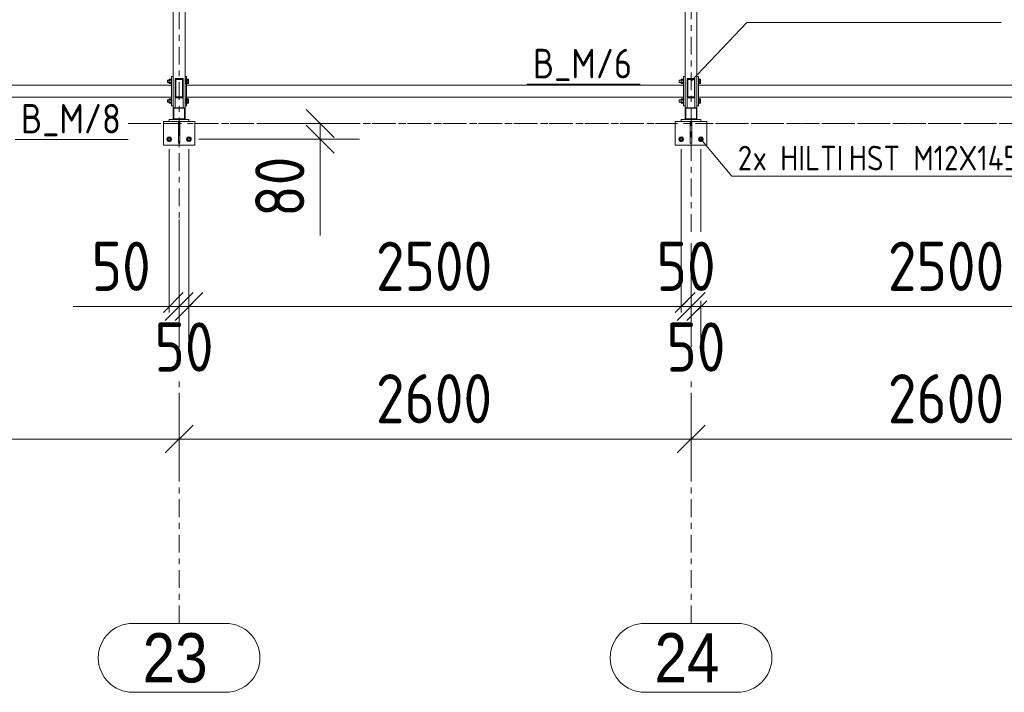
# Model space of a CAD drawing. Header units: millimetres. Extents: x 581 to 1768, y 561 to 1400.
# Tile 21 of 91: x 683 to 783, y 1218 to 1287. Entities that reach past the tile are written whole.
import ezdxf

# ---------------------------------------------------------------- set-up
doc = ezdxf.new("R2010")
doc.units = ezdxf.units.MM
doc.header["$LTSCALE"] = 0.6
for name, pattern in [('VERDECKT2', [1.5, 1, -0.5]), ('XKITLINE00', [0]), ('XKITLINE03', [6, 3, -1, 1, -1])]:
    doc.linetypes.add(name, pattern=pattern)
for name, color, linetype, lineweight in [('Bolt', 7, 'Continuous', 0), ('BoltMark', 3, 'Continuous', 0), ('Part', 2, 'Continuous', 0), ('PartMark', 3, 'Continuous', 0), ('S-GRID', 1, 'Continuous', 0), ('Z-DIMENSIONS', 1, 'Continuous', 0)]:
    doc.layers.add(name, color=color, linetype=linetype, lineweight=lineweight)
doc.styles.add('ARIAL', font='ARIAL.TTF')
doc.styles.add('ISOCPEUR', font='ISOCPEUR.TTF')

msp = doc.modelspace()

# ---------------------------------------------------------------- linework, layer by layer
at = {"layer": 'Bolt', "color": 3, "linetype": 'XKITLINE00', "lineweight": 0}
for p, q in [((697.61, 1280.65), (697.61, 1280.64)), ((697.61, 1280.65), (697.79, 1280.65)), ((697.61, 1280.64), (697.61, 1280.43)), ((697.61, 1280.41), (697.61, 1280.43)), ((697.61, 1280.41), (697.79, 1280.41)), ((697.65, 1280.65), (697.65, 1280.64)), ((697.65, 1280.65), (697.79, 1280.65)), ((697.65, 1280.64), (697.65, 1280.41)), ((697.65, 1280.41), (697.79, 1280.41)), ((697.79, 1280.75), (697.79, 1280.31)), ((697.79, 1280.75), (697.99, 1280.75)), ((697.79, 1280.75), (697.79, 1280.31)), ((697.79, 1280.75), (697.99, 1280.75)), ((697.79, 1280.64), (697.99, 1280.64)), ((697.79, 1280.64), (697.99, 1280.64)), ((697.79, 1280.42), (697.99, 1280.42)), ((697.79, 1280.42), (697.99, 1280.42)), ((697.79, 1280.31), (697.99, 1280.31)), ((697.79, 1280.31), (697.99, 1280.31)), ((697.99, 1280.77), (697.99, 1280.29)), ((697.99, 1280.77), (698.04, 1280.77)), ((697.99, 1280.77), (697.99, 1280.29)), ((697.99, 1280.77), (698.04, 1280.77)), ((697.99, 1280.29), (698.04, 1280.29)), ((697.99, 1280.29), (698.04, 1280.29)), ((699.4, 1280.77), (699.45, 1280.77)), ((699.4, 1280.29), (699.45, 1280.29)), ((699.45, 1280.77), (699.45, 1280.29)), ((699.45, 1280.74), (699.6, 1280.74)), ((699.45, 1280.64), (699.6, 1280.64)), ((699.45, 1280.43), (699.6, 1280.43)), ((699.45, 1280.32), (699.6, 1280.32)), ((699.56, 1280.77), (699.61, 1280.77)), ((699.56, 1280.29), (699.61, 1280.29)), ((699.6, 1280.74), (699.6, 1280.32)), ((699.61, 1280.77), (699.61, 1280.29)), ((699.61, 1280.74), (699.76, 1280.74)), ((699.61, 1280.64), (699.76, 1280.64)), ((699.61, 1280.43), (699.76, 1280.43)), ((699.61, 1280.32), (699.76, 1280.32)), ((699.76, 1280.32), (699.76, 1280.74)), ((749.61, 1280.65), (749.61, 1280.64)), ((749.61, 1280.65), (749.79, 1280.65)), ((749.61, 1280.64), (749.61, 1280.43)), ((749.61, 1280.41), (749.61, 1280.43)), ((749.61, 1280.41), (749.79, 1280.41)), ((749.79, 1280.75), (749.79, 1280.31)), ((749.79, 1280.75), (749.99, 1280.75)), ((749.79, 1280.64), (749.99, 1280.64)), ((749.79, 1280.42), (749.99, 1280.42)), ((749.79, 1280.31), (749.99, 1280.31)), ((749.99, 1280.77), (749.99, 1280.29)), ((749.99, 1280.77), (750.04, 1280.77)), ((749.99, 1280.29), (750.04, 1280.29)), ((751.56, 1280.77), (751.61, 1280.77)), ((751.56, 1280.29), (751.61, 1280.29)), ((751.61, 1280.77), (751.61, 1280.29)), ((751.61, 1280.74), (751.76, 1280.74)), ((751.61, 1280.64), (751.76, 1280.64)), ((751.61, 1280.43), (751.76, 1280.43)), ((751.61, 1280.32), (751.76, 1280.32)), ((751.76, 1280.32), (751.76, 1280.74)), ((697.61, 1278.65), (697.61, 1278.64)), ((697.61, 1278.65), (697.79, 1278.65)), ((697.61, 1278.64), (697.61, 1278.43)), ((697.61, 1278.41), (697.61, 1278.43)), ((697.61, 1278.41), (697.79, 1278.41)), ((697.65, 1278.65), (697.65, 1278.64)), ((697.65, 1278.65), (697.79, 1278.65)), ((697.65, 1278.64), (697.65, 1278.41)), ((697.65, 1278.41), (697.79, 1278.41)), ((697.79, 1278.75), (697.79, 1278.31)), ((697.79, 1278.75), (697.99, 1278.75)), ((697.79, 1278.75), (697.79, 1278.31)), ((697.79, 1278.75), (697.99, 1278.75)), ((697.79, 1278.64), (697.99, 1278.64)), ((697.79, 1278.64), (697.99, 1278.64)), ((697.79, 1278.42), (697.99, 1278.42)), ((697.79, 1278.42), (697.99, 1278.42)), ((697.79, 1278.31), (697.99, 1278.31)), ((697.79, 1278.31), (697.99, 1278.31)), ((697.99, 1278.77), (697.99, 1278.29)), ((697.99, 1278.77), (698.04, 1278.77)), ((697.99, 1278.77), (697.99, 1278.29)), ((697.99, 1278.77), (698.04, 1278.77)), ((697.99, 1278.29), (698.04, 1278.29)), ((697.99, 1278.29), (698.04, 1278.29)), ((699.4, 1278.77), (699.45, 1278.77)), ((699.4, 1278.29), (699.45, 1278.29)), ((699.45, 1278.77), (699.45, 1278.29)), ((699.45, 1278.74), (699.6, 1278.74)), ((699.45, 1278.64), (699.6, 1278.64)), ((699.45, 1278.43), (699.6, 1278.43)), ((699.45, 1278.32), (699.6, 1278.32)), ((699.56, 1278.77), (699.61, 1278.77)), ((699.56, 1278.29), (699.61, 1278.29)), ((699.6, 1278.74), (699.6, 1278.32)), ((699.61, 1278.77), (699.61, 1278.29)), ((699.61, 1278.74), (699.76, 1278.74)), ((699.61, 1278.64), (699.76, 1278.64)), ((699.61, 1278.43), (699.76, 1278.43)), ((699.61, 1278.32), (699.76, 1278.32)), ((699.76, 1278.32), (699.76, 1278.74)), ((749.61, 1278.65), (749.61, 1278.64)), ((749.61, 1278.65), (749.79, 1278.65)), ((749.61, 1278.64), (749.61, 1278.43)), ((749.61, 1278.41), (749.61, 1278.43)), ((749.61, 1278.41), (749.79, 1278.41)), ((749.79, 1278.75), (749.79, 1278.31)), ((749.79, 1278.75), (749.99, 1278.75)), ((749.79, 1278.64), (749.99, 1278.64)), ((749.79, 1278.42), (749.99, 1278.42)), ((749.79, 1278.31), (749.99, 1278.31)), ((749.99, 1278.77), (749.99, 1278.29)), ((749.99, 1278.77), (750.04, 1278.77)), ((749.99, 1278.29), (750.04, 1278.29)), ((751.56, 1278.77), (751.61, 1278.77)), ((751.56, 1278.29), (751.61, 1278.29)), ((751.61, 1278.77), (751.61, 1278.29)), ((751.61, 1278.74), (751.76, 1278.74)), ((751.61, 1278.64), (751.76, 1278.64)), ((751.61, 1278.43), (751.76, 1278.43)), ((751.61, 1278.32), (751.76, 1278.32)), ((751.76, 1278.32), (751.76, 1278.74)), ((697.7, 1274.83), (697.59, 1274.65)), ((697.59, 1274.65), (697.7, 1274.47)), ((697.91, 1274.83), (697.7, 1274.83)), ((697.7, 1274.47), (697.91, 1274.47)), ((698.01, 1274.65), (697.91, 1274.83)), ((697.91, 1274.47), (698.01, 1274.65)), ((699.7, 1274.83), (699.59, 1274.65)), ((699.59, 1274.65), (699.7, 1274.47)), ((699.91, 1274.83), (699.7, 1274.83)), ((699.7, 1274.47), (699.91, 1274.47)), ((700.01, 1274.65), (699.91, 1274.83)), ((699.91, 1274.47), (700.01, 1274.65)), ((749.7, 1274.83), (749.59, 1274.65)), ((749.59, 1274.65), (749.7, 1274.47)), ((749.91, 1274.83), (749.7, 1274.83)), ((749.7, 1274.47), (749.91, 1274.47)), ((750.01, 1274.65), (749.91, 1274.83)), ((749.91, 1274.47), (750.01, 1274.65)), ((751.7, 1274.83), (751.59, 1274.65)), ((751.59, 1274.65), (751.7, 1274.47)), ((751.91, 1274.83), (751.7, 1274.83)), ((751.7, 1274.47), (751.91, 1274.47)), ((752.01, 1274.65), (751.91, 1274.83)), ((751.91, 1274.47), (752.01, 1274.65))]:
    msp.add_line(p, q, dxfattribs=at)
for centre, radius, start, end in [((697.8, 1274.65), 0.24, 30, 210), ((697.8, 1274.65), 0.24, 210, 30), ((697.8, 1274.65), 0.12, 30, 210), ((697.8, 1274.65), 0.12, 210, 30), ((699.8, 1274.65), 0.24, 30, 210), ((699.8, 1274.65), 0.24, 210, 30), ((699.8, 1274.65), 0.12, 30, 210), ((699.8, 1274.65), 0.12, 210, 30), ((749.8, 1274.65), 0.24, 30, 210), ((749.8, 1274.65), 0.24, 210, 30), ((749.8, 1274.65), 0.12, 30, 210), ((749.8, 1274.65), 0.12, 210, 30), ((751.8, 1274.65), 0.24, 30, 210), ((751.8, 1274.65), 0.24, 210, 30), ((751.8, 1274.65), 0.12, 30, 210), ((751.8, 1274.65), 0.12, 210, 30)]:
    msp.add_arc(centre, radius, start, end, dxfattribs=at)
at = {"layer": 'BoltMark', "color": 4, "linetype": 'XKITLINE00', "lineweight": 0}
for p, q in [((750.8, 1280.53), (756.47, 1286.5)), ((756.47, 1286.5), (782.31, 1286.5)), ((751.8, 1274.65), (754.95, 1270.88)), ((754.95, 1270.88), (789.13, 1270.88))]:
    msp.add_line(p, q, dxfattribs=at)
at = {"layer": 'Part', "color": 2, "linetype": 'XKITLINE00', "lineweight": 0}
for p, q in [((698.2, 1277.85), (698.2, 1325.65)), ((699.4, 1277.85), (699.4, 1325.65)), ((750.2, 1277.85), (750.2, 1325.65)), ((751.4, 1277.85), (751.4, 1325.65)), ((698.04, 1281.03), (698.04, 1278.03)), ((698.2, 1281.03), (698.04, 1281.03)), ((698.2, 1278.03), (698.2, 1281.03)), ((698.4, 1277.85), (698.4, 1280.81)), ((698.4, 1280.81), (699.2, 1280.81)), ((699.14, 1280.72), (698.46, 1280.72)), ((698.46, 1280.72), (698.46, 1278.95)), ((699.14, 1278.95), (699.14, 1280.72)), ((699.2, 1280.81), (699.2, 1277.85)), ((699.4, 1281.03), (699.56, 1281.03)), ((699.56, 1281.03), (699.56, 1278.03)), ((750.04, 1278.03), (750.04, 1281.03)), ((750.04, 1281.03), (750.2, 1281.03)), ((750.4, 1277.85), (750.4, 1280.81)), ((750.4, 1280.81), (751.2, 1280.81)), ((751.14, 1280.72), (750.46, 1280.72)), ((750.46, 1280.72), (750.46, 1278.95)), ((751.14, 1278.95), (751.14, 1280.72)), ((751.2, 1280.81), (751.2, 1277.85)), ((751.4, 1281.03), (751.56, 1281.03)), ((751.56, 1281.03), (751.56, 1278.03)), ((679.4, 1280.13), (698.04, 1280.13)), ((698.04, 1278.93), (698.04, 1280.13)), ((750.04, 1280.13), (699.56, 1280.13)), ((699.56, 1278.93), (699.56, 1280.13)), ((750.04, 1278.93), (750.04, 1280.13)), ((802.04, 1280.13), (751.56, 1280.13)), ((751.56, 1278.93), (751.56, 1280.13)), ((679.4, 1278.93), (698.04, 1278.93)), ((699.2, 1278.85), (698.4, 1278.85)), ((698.46, 1278.95), (699.14, 1278.95)), ((750.04, 1278.93), (699.56, 1278.93)), ((751.2, 1278.85), (750.4, 1278.85)), ((750.46, 1278.95), (751.14, 1278.95)), ((802.04, 1278.93), (751.56, 1278.93)), ((698.04, 1278.03), (698.2, 1278.03)), ((698.2, 1276.65), (698.2, 1277.85)), ((698.2, 1277.85), (699.4, 1277.85)), ((699.34, 1277.79), (698.26, 1277.79)), ((698.26, 1277.79), (698.26, 1276.71)), ((699.34, 1276.71), (699.34, 1277.79)), ((699.56, 1278.03), (699.4, 1278.03)), ((699.4, 1277.85), (699.4, 1276.65)), ((750.2, 1278.03), (750.04, 1278.03)), ((750.2, 1276.65), (750.2, 1277.85)), ((750.2, 1277.85), (751.4, 1277.85)), ((751.34, 1277.79), (750.26, 1277.79)), ((750.26, 1277.79), (750.26, 1276.71)), ((751.34, 1276.71), (751.34, 1277.79)), ((751.56, 1278.03), (751.4, 1278.03)), ((751.4, 1277.85), (751.4, 1276.65)), ((697.2, 1274.05), (697.2, 1276.45)), ((697.2, 1276.45), (697.8, 1276.45)), ((697.8, 1276.65), (698.2, 1276.65)), ((697.8, 1276.65), (697.8, 1276.45)), ((697.8, 1276.45), (699.8, 1276.45)), ((699.4, 1276.65), (698.2, 1276.65)), ((698.26, 1276.71), (699.34, 1276.71)), ((698.72, 1276.45), (698.72, 1274.25)), ((698.88, 1274.25), (698.88, 1276.45)), ((699.4, 1276.65), (699.8, 1276.65)), ((699.8, 1276.45), (699.8, 1276.65)), ((699.8, 1276.45), (700.4, 1276.45)), ((700.4, 1274.05), (700.4, 1276.45)), ((749.2, 1274.05), (749.2, 1276.45)), ((749.2, 1276.45), (749.8, 1276.45)), ((749.8, 1276.65), (750.2, 1276.65)), ((749.8, 1276.65), (749.8, 1276.45)), ((749.8, 1276.45), (751.8, 1276.45)), ((751.4, 1276.65), (750.2, 1276.65)), ((750.26, 1276.71), (751.34, 1276.71)), ((750.72, 1276.45), (750.72, 1274.25)), ((750.88, 1274.25), (750.88, 1276.45)), ((751.4, 1276.65), (751.8, 1276.65)), ((751.8, 1276.45), (751.8, 1276.65)), ((751.8, 1276.45), (752.4, 1276.45)), ((752.4, 1274.05), (752.4, 1276.45)), ((698.72, 1276.05), (698.88, 1276.05)), ((750.72, 1276.05), (750.88, 1276.05)), ((698.72, 1274.25), (698.88, 1274.25)), ((750.72, 1274.25), (750.88, 1274.25)), ((700.4, 1274.05), (697.2, 1274.05)), ((752.4, 1274.05), (749.2, 1274.05))]:
    msp.add_line(p, q, dxfattribs=at)
at = {"layer": 'Part', "color": 4, "linetype": 'VERDECKT2', "lineweight": 0}
for p, q in [((693.64, 1276.25), (697.2, 1276.25)), ((700.4, 1276.25), (749.2, 1276.25)), ((752.4, 1276.25), (801.2, 1276.25))]:
    msp.add_line(p, q, dxfattribs=at)
at = {"layer": 'PartMark', "color": 1, "linetype": 'XKITLINE00', "lineweight": 0}
for p, q in [((734.13, 1280.23), (745.64, 1280.23)), ((682.13, 1274.63), (693.64, 1274.63))]:
    msp.add_line(p, q, dxfattribs=at)
at = {"layer": 'S-GRID', "color": 1, "linetype": 'XKITLINE03', "lineweight": 0}
for p, q in [((698.8, 1257.04), (698.8, 1350.13)), ((750.8, 1265.24), (750.8, 1347.14)), ((693.64, 1276.25), (865.62, 1276.25)), ((750.8, 1257.04), (750.8, 1258.24)), ((698.8, 1225.47), (698.8, 1250.04)), ((750.8, 1225.47), (750.8, 1250.04))]:
    msp.add_line(p, q, dxfattribs=at)
at = {"layer": 'S-GRID', "color": 1, "linetype": 'XKITLINE00', "lineweight": 0}
for p, q in [((694.09, 1225.47), (703.51, 1225.47)), ((746.09, 1225.47), (755.51, 1225.47)), ((694.09, 1218.47), (703.51, 1218.47)), ((746.09, 1218.47), (755.51, 1218.47))]:
    msp.add_line(p, q, dxfattribs=at)
for centre, start, end in [((694.09, 1221.97), 90, 270), ((703.51, 1221.97), 270, 90), ((746.09, 1221.97), 90, 270), ((755.51, 1221.97), 270, 90)]:
    msp.add_arc(centre, 3.5, start, end, dxfattribs=at)
at = {"layer": 'Z-DIMENSIONS', "color": 7, "linetype": 'XKITLINE00', "lineweight": 0}
for p, q in [((711.72, 1277.66), (714.55, 1274.83)), ((707.19, 1276.25), (717.13, 1276.25)), ((713.13, 1274.65), (713.13, 1276.25)), ((711.72, 1276.06), (714.55, 1273.23)), ((700.8, 1274.65), (717.13, 1274.65)), ((713.13, 1274.65), (713.13, 1264.88)), ((713.13, 1274.65), (713.13, 1264.88)), ((697.8, 1273.65), (697.8, 1257.04)), ((699.8, 1273.65), (699.8, 1253.54)), ((699.8, 1273.65), (699.8, 1257.04)), ((749.8, 1273.65), (749.8, 1265.24)), ((749.8, 1273.65), (749.8, 1257.04)), ((751.8, 1273.65), (751.8, 1265.24)), ((751.8, 1273.65), (751.8, 1265.24)), ((698.8, 1266.48), (698.8, 1257.04)), ((698.8, 1266.48), (698.8, 1253.54)), ((750.8, 1264.1), (750.8, 1257.04)), ((699.22, 1259.06), (697.2, 1257.04)), ((700.22, 1259.06), (697.39, 1256.23)), ((700.22, 1259.06), (698.2, 1257.04)), ((701.22, 1259.06), (698.39, 1256.23)), ((701.22, 1259.06), (699.2, 1257.04)), ((751.22, 1259.06), (749.2, 1257.04)), ((750.4, 1258.24), (749.2, 1257.04)), ((751.4, 1258.24), (749.39, 1256.23)), ((749.8, 1258.24), (749.8, 1257.04)), ((752.22, 1259.06), (750.2, 1257.04)), ((752.4, 1258.24), (750.39, 1256.23)), ((750.8, 1258.24), (750.8, 1253.54)), ((752.4, 1258.24), (751.2, 1257.04)), ((751.8, 1258.24), (751.8, 1257.04)), ((751.8, 1258.24), (751.8, 1253.54)), ((697.8, 1257.64), (688.04, 1257.64)), ((697.8, 1257.64), (688.04, 1257.64)), ((697.8, 1257.64), (698.8, 1257.64)), ((698.8, 1257.64), (699.8, 1257.64)), ((699.8, 1257.64), (749.8, 1257.64)), ((749.8, 1257.64), (750.8, 1257.64)), ((750.8, 1257.64), (751.8, 1257.64)), ((751.8, 1257.64), (801.8, 1257.64)), ((698.8, 1240.95), (698.8, 1248.29)), ((698.8, 1240.95), (698.8, 1248.29)), ((750.8, 1240.95), (750.8, 1248.29)), ((750.8, 1240.95), (750.8, 1248.29)), ((700.22, 1245.61), (697.39, 1242.78)), ((700.22, 1245.61), (697.39, 1242.78)), ((752.22, 1245.61), (749.39, 1242.78)), ((752.22, 1245.61), (749.39, 1242.78)), ((646.8, 1244.19), (698.8, 1244.19)), ((698.8, 1244.19), (750.8, 1244.19)), ((750.8, 1244.19), (802.8, 1244.19))]:
    msp.add_line(p, q, dxfattribs=at)
at = {"layer": 'Z-DIMENSIONS', "color": 3}
for p in [(713.13, 1276.25), (713.13, 1274.65), (697.8, 1257.64), (698.8, 1257.64), (698.8, 1257.64), (699.8, 1257.64), (699.8, 1257.64), (749.8, 1257.64), (749.8, 1257.64), (750.8, 1257.64), (750.8, 1257.64), (751.8, 1257.64), (751.8, 1257.64), (698.8, 1244.19), (698.8, 1244.19), (750.8, 1244.19), (750.8, 1244.19)]:
    msp.add_point(p, dxfattribs=at)

# ---------------------------------------------------------------- texts
at = {"layer": 'BoltMark', "color": 4, "style": 'ISOCPEUR', "width": 0.85}
for s, p in [('2', (755.55, 1271.48)), ('x HILTI', (757.06, 1271.48)), ('HST M12X145/50', (766.83, 1271.48))]:
    msp.add_text(s, height=2.5, dxfattribs=at).set_placement(p)
at = {"layer": 'PartMark', "color": 1, "style": 'ISOCPEUR', "width": 0.85}
for s, p in [('B_M/6', (734.73, 1280.83)), ('B_M/8', (682.73, 1275.23))]:
    msp.add_text(s, height=3, dxfattribs=at).set_placement(p)
at = {"layer": 'S-GRID', "color": 7, "style": 'ARIAL', "width": 0.85}
for s, p in [('23', (695.09, 1219.47)), ('24', (747.09, 1219.47))]:
    msp.add_text(s, height=5, dxfattribs=at).set_placement(p)
at = {"layer": 'Z-DIMENSIONS', "color": 3, "style": 'ISOCPEUR', "width": 0.85}
msp.add_text('80', height=5, rotation=90.0002, dxfattribs=at).set_placement((711.53, 1266.76))
for s, p in [('50', (689.91, 1259.24)), ('2500', (718.79, 1259.24)), ('50', (747.29, 1259.24)), ('2500', (770.79, 1259.24)), ('50', (696.29, 1251.04)), ('50', (748.29, 1251.04)), ('2600', (718.79, 1245.79)), ('2600', (770.79, 1245.79))]:
    msp.add_text(s, height=5, dxfattribs=at).set_placement(p)

doc.saveas('drawing.dxf')
